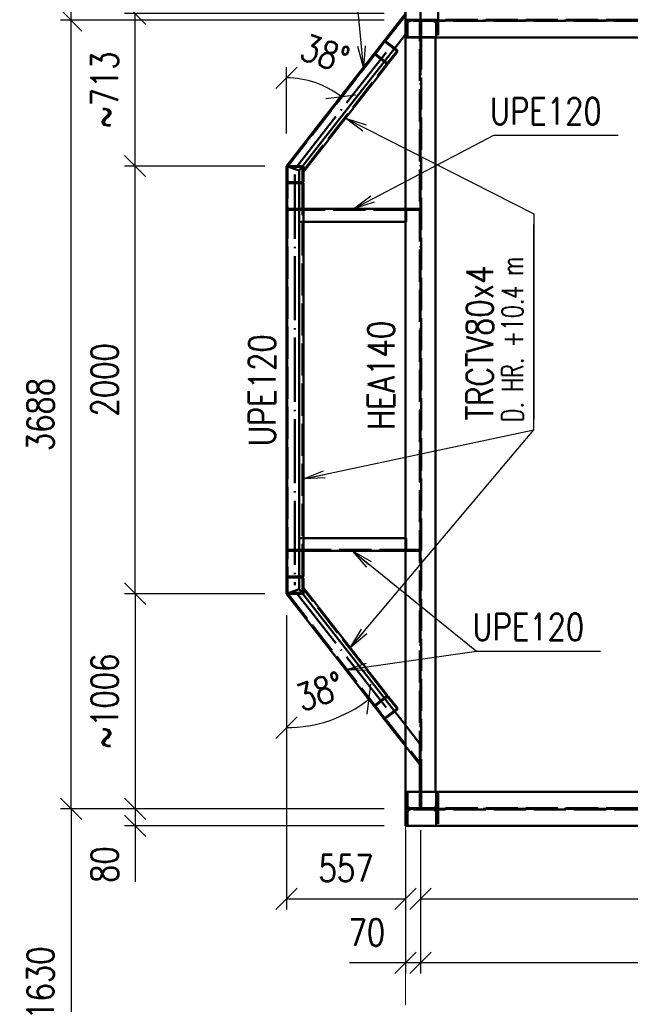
# Paper-space layout 'Layout1' of a CAD drawing. Extents: x -2 to 1033, y -36 to 596.
# Tile 3 of 55: x 57 to 114, y 98 to 190. Entities that reach past the tile are written whole.
import ezdxf

# ---------------------------------------------------------------- set-up
doc = ezdxf.new("R2010")
doc.units = 0
for name, pattern in [('ACAD_ISO02W100', [15, 12, -3]), ('ACAD_ISO04W100', [30.5, 24, -3, 0.5, -3]), ('HP_01_CER_B', [8, 5, -1, 1, -1])]:
    doc.linetypes.add(name, pattern=pattern)
doc.layers.get('0').update_dxf_attribs({"linetype": 'CONTINUOUS'})
doc.layers.get('DEFPOINTS').update_dxf_attribs({"color": 132, "linetype": 'CONTINUOUS'})
for name, color, linetype, lineweight in [('SS_1.ET-HALA_TaO-RASTR', 7, 'HP_01_CER_B', 13), ('SS_2.ET-HALA_TaO-KCE_VELINU-NADSTAVBA', 72, 'CONTINUOUS', 50), ('SS_KOTY', 3, 'CONTINUOUS', 25), ('SS_POPIS_PROFILU', 13, 'CONTINUOUS', 25)]:
    doc.layers.add(name, color=color, linetype=linetype, lineweight=lineweight)
doc.styles.add('ROMANS', font='romans.shx', dxfattribs={"width": 0.8})
doc.styles.add('romans.shx', font='romans.shx', dxfattribs={"height": 5})
doc.dimstyles.new('A-1_(2.5)_50AS', dxfattribs={"dimtxt": 2.5, "dimasz": 2, "dimexe": 1, "dimexo": 2, "dimgap": 0, "dimtad": 0, "dimdec": 1, "dimlfac": 50, "dimrnd": 1, "dimtxsty": 'ROMANS', "dimblk1": 'OBLIQUE', "dimblk2": 'OBLIQUE', "dimsah": 1, "dimcen": 2, "dimclrd": 256, "dimclre": 256, "dimclrt": 256, "dimadec": 1, "dimazin": 2, "dimtfac": 0.714286, "dimtdec": 1, "dimtmove": 0, "dimatfit": 3, "dimldrblk": 'OPEN', "dimfxl": 1, "dimtvp": 1.142857, "dimtfill": 1, "dimtolj": 1, "dimlwd": -1, "dimlwe": -1, "dimarcsym": 0})

# ---------------------------------------------------------------- blocks, each defined once
blk = doc.blocks.new('_Oblique')
at = {"color": 0, "linetype": 'ByBlock', "lineweight": -2}
blk.add_line((-0.5, -0.5), (0.5, 0.5), dxfattribs=at)
blk = doc.blocks.new('*D7')
at = {"layer": 'DEFPOINTS', "color": 0, "transparency": 16777216}
for p in [(93, 116.369, -10388), (94.4, 116.369, -10388), (93, 101.954)]:
    blk.add_point(p, dxfattribs=at)
at = {"layer": 'SS_KOTY', "transparency": 16777216}
for p, q in [((93, 114.369), (93, 100.954)), ((94.4, 114.369), (94.4, 100.954)), ((93, 101.954), (87.762, 101.954)), ((94.4, 101.954), (93, 101.954))]:
    blk.add_line(p, q, dxfattribs=at)
at = {"layer": 'SS_KOTY', "transparency": 16777216, "xscale": 2, "yscale": 2, "zscale": 2, "rotation": 180}
blk.add_blockref('_Oblique', (93, 101.954), dxfattribs=at)
at = {"layer": 'SS_KOTY', "transparency": 16777216, "xscale": 2, "yscale": 2, "zscale": 2}
blk.add_blockref('_Oblique', (94.4, 101.954), dxfattribs=at)
at = {"layer": 'SS_KOTY', "transparency": 16777216, "insert": (89.381, 104.811), "char_height": 2.5, "attachment_point": 5, "style": 'ROMANS', "bg_fill": 3, "box_fill_scale": 1.1, "bg_fill_color": 256, "bg_fill_true_color": 13158600, "bg_fill_transparency": 0}
blk.add_mtext('\\A1;70', dxfattribs=at)
blk = doc.blocks.new('_OPEN')
at = {"color": 0, "linetype": 'ByBlock'}
for p, q in [((-1, 0.167), (0, 0)), ((0, 0), (-1, -0.167)), ((0, 0), (-1, 0))]:
    blk.add_line(p, q, dxfattribs=at)
blk = doc.blocks.new('*D8')
at = {"layer": 'DEFPOINTS', "color": 0, "transparency": 16777216}
for p in [(94.4, 116.369, -10388), (153, 116.369, -10388), (153, 107.954)]:
    blk.add_point(p, dxfattribs=at)
at = {"layer": 'SS_KOTY', "transparency": 16777216}
for p, q in [((94.4, 114.369), (94.4, 106.954)), ((153, 114.369), (153, 106.954)), ((94.4, 107.954), (153, 107.954))]:
    blk.add_line(p, q, dxfattribs=at)
at = {"layer": 'SS_KOTY', "transparency": 16777216, "xscale": 2, "yscale": 2, "zscale": 2, "rotation": 180}
blk.add_blockref('_Oblique', (94.4, 107.954), dxfattribs=at)
at = {"layer": 'SS_KOTY', "transparency": 16777216, "xscale": 2, "yscale": 2, "zscale": 2}
blk.add_blockref('_Oblique', (153, 107.954), dxfattribs=at)
at = {"layer": 'SS_KOTY', "transparency": 16777216, "insert": (123.7, 110.811), "char_height": 2.5, "attachment_point": 5, "style": 'ROMANS', "bg_fill": 3, "box_fill_scale": 1.1, "bg_fill_color": 256, "bg_fill_true_color": 13158600, "bg_fill_transparency": 0}
blk.add_mtext('\\A1;2930', dxfattribs=at)
blk = doc.blocks.new('*D13')
at = {"layer": 'DEFPOINTS', "color": 0, "transparency": 16777216}
for p in [(94.4, 116.369, -10388), (331.6, 116.369, -10388), (94.4, 101.954)]:
    blk.add_point(p, dxfattribs=at)
at = {"layer": 'SS_KOTY', "transparency": 16777216}
for p, q in [((94.4, 114.369), (94.4, 100.954)), ((331.6, 114.369), (331.6, 100.954)), ((331.6, 101.954), (94.4, 101.954))]:
    blk.add_line(p, q, dxfattribs=at)
at = {"layer": 'SS_KOTY', "transparency": 16777216, "xscale": 2, "yscale": 2, "zscale": 2, "rotation": 180}
blk.add_blockref('_Oblique', (94.4, 101.954), dxfattribs=at)
at = {"layer": 'SS_KOTY', "transparency": 16777216, "xscale": 2, "yscale": 2, "zscale": 2}
blk.add_blockref('_Oblique', (331.6, 101.954), dxfattribs=at)
at = {"layer": 'SS_KOTY', "transparency": 16777216, "insert": (213, 104.811), "char_height": 2.5, "attachment_point": 5, "style": 'ROMANS', "bg_fill": 3, "box_fill_scale": 1.1, "bg_fill_color": 256, "bg_fill_true_color": 13158600, "bg_fill_transparency": 0}
blk.add_mtext('\\A1;11860', dxfattribs=at)
blk = doc.blocks.new('*D16')
at = {"layer": 'DEFPOINTS', "color": 0, "transparency": 16777216}
for p in [(67.729, 176.495), (81.86, 176.495, -10388), (81.86, 136.495, -10388)]:
    blk.add_point(p, dxfattribs=at)
at = {"layer": 'SS_KOTY', "transparency": 16777216}
for p, q in [((79.86, 176.495), (66.729, 176.495)), ((67.729, 136.495), (67.729, 176.495)), ((79.86, 136.495), (66.729, 136.495))]:
    blk.add_line(p, q, dxfattribs=at)
at = {"layer": 'SS_KOTY', "transparency": 16777216, "xscale": 2, "yscale": 2, "zscale": 2}
for p, rotation in [((67.729, 176.495), 90), ((67.729, 136.495), 270)]:
    blk.add_blockref('_Oblique', p, dxfattribs=dict(at, rotation=rotation))
at = {"layer": 'SS_KOTY', "transparency": 16777216, "insert": (64.872, 156.495), "char_height": 2.5, "attachment_point": 5, "rotation": 90, "style": 'ROMANS', "bg_fill": 3, "box_fill_scale": 1.1, "bg_fill_color": 256, "bg_fill_true_color": 13158600, "bg_fill_transparency": 0}
blk.add_mtext('\\A1;2000', dxfattribs=at)
blk = doc.blocks.new('*D17')
at = {"layer": 'DEFPOINTS', "color": 0, "transparency": 16777216}
for p in [(67.729, 190.754), (93, 190.754, -10388), (81.86, 176.495, -10388)]:
    blk.add_point(p, dxfattribs=at)
at = {"layer": 'SS_KOTY', "transparency": 16777216}
for p, q in [((91, 190.754), (66.729, 190.754)), ((67.729, 176.495), (67.729, 190.754)), ((79.86, 176.495), (66.729, 176.495))]:
    blk.add_line(p, q, dxfattribs=at)
at = {"layer": 'SS_KOTY', "transparency": 16777216, "xscale": 2, "yscale": 2, "zscale": 2}
for p, rotation in [((67.729, 190.754), 90), ((67.729, 176.495), 270)]:
    blk.add_blockref('_Oblique', p, dxfattribs=dict(at, rotation=rotation))
at = {"layer": 'SS_KOTY', "transparency": 16777216, "insert": (64.872, 183.624), "char_height": 2.5, "attachment_point": 5, "rotation": 90, "style": 'ROMANS', "bg_fill": 3, "box_fill_scale": 1.1, "bg_fill_color": 256, "bg_fill_true_color": 13158600, "bg_fill_transparency": 0}
blk.add_mtext('\\A1;~713', dxfattribs=at)
blk = doc.blocks.new('*D18')
at = {"layer": 'DEFPOINTS', "color": 0, "transparency": 16777216}
for p in [(81.86, 136.495, -10388), (93, 116.369, -10388), (93, 107.954)]:
    blk.add_point(p, dxfattribs=at)
at = {"layer": 'SS_KOTY', "transparency": 16777216}
for p, q in [((81.86, 134.495), (81.86, 106.954)), ((93, 114.369), (93, 106.954)), ((81.86, 107.954), (93, 107.954))]:
    blk.add_line(p, q, dxfattribs=at)
at = {"layer": 'SS_KOTY', "transparency": 16777216, "xscale": 2, "yscale": 2, "zscale": 2, "rotation": 180}
blk.add_blockref('_Oblique', (81.86, 107.954), dxfattribs=at)
at = {"layer": 'SS_KOTY', "transparency": 16777216, "xscale": 2, "yscale": 2, "zscale": 2}
blk.add_blockref('_Oblique', (93, 107.954), dxfattribs=at)
at = {"layer": 'SS_KOTY', "transparency": 16777216, "insert": (87.43, 110.811), "char_height": 2.5, "attachment_point": 5, "style": 'ROMANS', "bg_fill": 3, "box_fill_scale": 1.1, "bg_fill_color": 256, "bg_fill_true_color": 13158600, "bg_fill_transparency": 0}
blk.add_mtext('\\A1;557', dxfattribs=at)
blk = doc.blocks.new('*D19')
at = {"layer": 'DEFPOINTS', "color": 0, "transparency": 16777216}
for p in [(81.86, 136.495, -10388), (81.86, 136.046, -10388), (84.608, 124.268)]:
    blk.add_point(p, dxfattribs=at)
at = {"layer": 'SS_KOTY', "transparency": 16777216}
for p, q in [((81.86, 134.046), (81.86, 122.963)), ((88.661, 127.79), (90.191, 125.832))]:
    blk.add_line(p, q, dxfattribs=at)
blk.add_arc((81.86, 136.495), 12.532, 270, 307.99992, dxfattribs=at)
at = {"layer": 'SS_KOTY', "transparency": 16777216, "xscale": 2, "yscale": 2, "zscale": 2}
for p, rotation in [((89.575, 126.62), 37.99991767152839), ((81.86, 123.963), 179.9999999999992)]:
    blk.add_blockref('_Oblique', p, dxfattribs=dict(at, rotation=rotation))
at = {"layer": 'SS_KOTY', "transparency": 16777216, "insert": (85.01, 127.348), "char_height": 2.5, "attachment_point": 5, "rotation": 18.99996, "style": 'ROMANS', "bg_fill": 3, "box_fill_scale": 1.1, "bg_fill_color": 256, "bg_fill_true_color": 13158600, "bg_fill_transparency": 0}
blk.add_mtext('\\A1;38°', dxfattribs=at)
at = {"layer": 'DEFPOINTS', "color": 0, "transparency": 16777216}
blk.add_point((87.43, 129.366, -10388), dxfattribs=at)
blk = doc.blocks.new('*D20')
at = {"layer": 'DEFPOINTS', "color": 0, "transparency": 16777216}
for p in [(85.393, 183.957), (87.43, 183.624, -10388), (81.86, 177.541, -10388), (81.86, 176.495, -10388)]:
    blk.add_point(p, dxfattribs=at)
at = {"layer": 'SS_KOTY', "transparency": 16777216}
for p, q in [((81.86, 179.541), (81.86, 185.751)), ((86.199, 182.048), (86.327, 182.213))]:
    blk.add_line(p, q, dxfattribs=at)
blk.add_arc((81.86, 176.495), 8.256, 52.00008, 90, dxfattribs=at)
at = {"layer": 'SS_KOTY', "transparency": 16777216, "xscale": 2, "yscale": 2, "zscale": 2}
for p, rotation in [((81.86, 184.751), 179.9999999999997), ((86.943, 183.001), 322.000081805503)]:
    blk.add_blockref('_Oblique', p, dxfattribs=dict(at, rotation=rotation))
at = {"layer": 'SS_KOTY', "transparency": 16777216, "insert": (85.478, 187.003), "char_height": 2.5, "attachment_point": 5, "rotation": 341.00004, "style": 'ROMANS', "bg_fill": 3, "box_fill_scale": 1.1, "bg_fill_color": 256, "bg_fill_true_color": 13158600, "bg_fill_transparency": 0}
blk.add_mtext('\\A1;38°', dxfattribs=at)
blk = doc.blocks.new('*D21')
at = {"layer": 'DEFPOINTS', "color": 0, "transparency": 16777216}
for p in [(81.86, 136.495, -10388), (67.729, 116.369), (93, 116.369, -10388)]:
    blk.add_point(p, dxfattribs=at)
at = {"layer": 'SS_KOTY', "transparency": 16777216}
for p, q in [((79.86, 136.495), (66.729, 136.495)), ((67.729, 136.495), (67.729, 116.369)), ((91, 116.369), (66.729, 116.369))]:
    blk.add_line(p, q, dxfattribs=at)
at = {"layer": 'SS_KOTY', "transparency": 16777216, "xscale": 2, "yscale": 2, "zscale": 2}
for p, rotation in [((67.729, 136.495), 90), ((67.729, 116.369), 270)]:
    blk.add_blockref('_Oblique', p, dxfattribs=dict(at, rotation=rotation))
at = {"layer": 'SS_KOTY', "transparency": 16777216, "insert": (64.872, 126.432), "char_height": 2.5, "attachment_point": 5, "rotation": 90, "style": 'ROMANS', "bg_fill": 3, "box_fill_scale": 1.1, "bg_fill_color": 256, "bg_fill_true_color": 13158600, "bg_fill_transparency": 0}
blk.add_mtext('\\A1;~1006', dxfattribs=at)
blk = doc.blocks.new('*D22')
at = {"layer": 'DEFPOINTS', "color": 0, "transparency": 16777216}
for p in [(61.729, 190.129), (93, 190.129, -10388), (93, 116.369, -10388)]:
    blk.add_point(p, dxfattribs=at)
at = {"layer": 'SS_KOTY', "transparency": 16777216}
for p, q in [((91, 190.129), (60.729, 190.129)), ((61.729, 116.369), (61.729, 190.129)), ((91, 116.369), (60.729, 116.369))]:
    blk.add_line(p, q, dxfattribs=at)
at = {"layer": 'SS_KOTY', "transparency": 16777216, "xscale": 2, "yscale": 2, "zscale": 2}
for p, rotation in [((61.729, 190.129), 90), ((61.729, 116.369), 270)]:
    blk.add_blockref('_Oblique', p, dxfattribs=dict(at, rotation=rotation))
at = {"layer": 'SS_KOTY', "transparency": 16777216, "insert": (58.872, 153.249), "char_height": 2.5, "attachment_point": 5, "rotation": 90, "style": 'ROMANS', "bg_fill": 3, "box_fill_scale": 1.1, "bg_fill_color": 256, "bg_fill_true_color": 13158600, "bg_fill_transparency": 0}
blk.add_mtext('\\A1;3688', dxfattribs=at)
blk = doc.blocks.new('*D23')
at = {"layer": 'DEFPOINTS', "color": 0, "transparency": 16777216}
for p in [(61.729, 284.929), (93, 284.929, -10388), (93, 190.129, -10388)]:
    blk.add_point(p, dxfattribs=at)
at = {"layer": 'SS_KOTY', "transparency": 16777216}
for p, q in [((91, 284.929), (60.729, 284.929)), ((61.729, 190.129), (61.729, 284.929)), ((91, 190.129), (60.729, 190.129))]:
    blk.add_line(p, q, dxfattribs=at)
at = {"layer": 'SS_KOTY', "transparency": 16777216, "xscale": 2, "yscale": 2, "zscale": 2}
for p, rotation in [((61.729, 284.929), 90), ((61.729, 190.129), 270)]:
    blk.add_blockref('_Oblique', p, dxfattribs=dict(at, rotation=rotation))
at = {"layer": 'SS_KOTY', "transparency": 16777216, "insert": (58.872, 237.529), "char_height": 2.5, "attachment_point": 5, "rotation": 90, "style": 'ROMANS', "bg_fill": 3, "box_fill_scale": 1.1, "bg_fill_color": 256, "bg_fill_true_color": 13158600, "bg_fill_transparency": 0}
blk.add_mtext('\\A1;4740', dxfattribs=at)
blk = doc.blocks.new('*D27')
at = {"layer": 'DEFPOINTS', "color": 0, "transparency": 16777216}
for p in [(65.725, 498.569), (55.729, 83.769), (65.725, 83.769)]:
    blk.add_point(p, dxfattribs=at)
at = {"layer": 'SS_KOTY', "transparency": 16777216}
for p, q in [((63.725, 498.569), (54.729, 498.569)), ((55.729, 498.569), (55.729, 83.769)), ((63.725, 83.769), (54.729, 83.769))]:
    blk.add_line(p, q, dxfattribs=at)
at = {"layer": 'SS_KOTY', "transparency": 16777216, "xscale": 2, "yscale": 2, "zscale": 2}
for p, rotation in [((55.729, 498.569), 90), ((55.729, 83.769), 270)]:
    blk.add_blockref('_Oblique', p, dxfattribs=dict(at, rotation=rotation))
at = {"layer": 'SS_KOTY', "transparency": 16777216, "insert": (52.872, 291.169), "char_height": 2.5, "attachment_point": 5, "rotation": 90, "style": 'ROMANS', "bg_fill": 3, "box_fill_scale": 1.1, "bg_fill_color": 256, "bg_fill_true_color": 13158600, "bg_fill_transparency": 0}
blk.add_mtext('\\A1;20740', dxfattribs=at)
blk = doc.blocks.new('*D28')
at = {"layer": 'DEFPOINTS', "color": 0, "transparency": 16777216}
for p in [(93, 116.369, -10388), (61.729, 83.769), (65.725, 83.769)]:
    blk.add_point(p, dxfattribs=at)
at = {"layer": 'SS_KOTY', "transparency": 16777216}
for p, q in [((91, 116.369), (60.729, 116.369)), ((61.729, 116.369), (61.729, 83.769)), ((63.725, 83.769), (60.729, 83.769))]:
    blk.add_line(p, q, dxfattribs=at)
at = {"layer": 'SS_KOTY', "transparency": 16777216, "xscale": 2, "yscale": 2, "zscale": 2}
for p, rotation in [((61.729, 116.369), 90), ((61.729, 83.769), 270)]:
    blk.add_blockref('_Oblique', p, dxfattribs=dict(at, rotation=rotation))
at = {"layer": 'SS_KOTY', "transparency": 16777216, "insert": (58.872, 100.069), "char_height": 2.5, "attachment_point": 5, "rotation": 90, "style": 'ROMANS', "bg_fill": 3, "box_fill_scale": 1.1, "bg_fill_color": 256, "bg_fill_true_color": 13158600, "bg_fill_transparency": 0}
blk.add_mtext('\\A1;1630', dxfattribs=at)
blk = doc.blocks.new('*D29')
at = {"layer": 'DEFPOINTS', "color": 0, "transparency": 16777216}
for p in [(93, 116.369, -10388), (67.729, 114.769), (93, 114.769, -10388)]:
    blk.add_point(p, dxfattribs=at)
at = {"layer": 'SS_KOTY', "transparency": 16777216}
for p, q in [((91, 116.369), (66.729, 116.369)), ((67.729, 116.369), (67.729, 114.769)), ((91, 114.769), (66.729, 114.769)), ((67.729, 114.769), (67.729, 109.53))]:
    blk.add_line(p, q, dxfattribs=at)
at = {"layer": 'SS_KOTY', "transparency": 16777216, "xscale": 2, "yscale": 2, "zscale": 2}
for p, rotation in [((67.729, 116.369), 90), ((67.729, 114.769), 270)]:
    blk.add_blockref('_Oblique', p, dxfattribs=dict(at, rotation=rotation))
at = {"layer": 'SS_KOTY', "transparency": 16777216, "insert": (64.872, 111.149), "char_height": 2.5, "attachment_point": 5, "rotation": 90, "style": 'ROMANS', "bg_fill": 3, "box_fill_scale": 1.1, "bg_fill_color": 256, "bg_fill_true_color": 13158600, "bg_fill_transparency": 0}
blk.add_mtext('\\A1;80', dxfattribs=at)

psp = doc.layouts.get("Layout1")

# ---------------------------------------------------------------- linework, layer by layer
at = {"layer": 'SS_2.ET-HALA_TaO-KCE_VELINU-NADSTAVBA', "color": 7, "linetype": 'ACAD_ISO04W100', "ltscale": 0.25}
psp.add_line((94.4001, 190.1285), (94.4001, 284.9285), dxfattribs=at)
at = {"layer": 'SS_2.ET-HALA_TaO-KCE_VELINU-NADSTAVBA', "color": 3, "linetype": 'ACAD_ISO02W100', "ltscale": 0.25}
for p, q in [((96.0401, 191.7285), (96.0401, 188.5285)), ((94.3451, 188.6285), (94.3451, 190.0685)), ((94.4551, 190.0685), (94.4551, 188.6285)), ((95.8601, 189.7685), (95.8601, 188.5285)), ((94.4551, 188.6285), (94.3451, 188.6285)), ((94.3451, 188.5578), (94.3451, 188.6285)), ((94.3451, 188.5285), (94.3451, 188.5578)), ((94.3451, 188.5285), (94.3451, 188.5419)), ((94.4551, 188.6285), (94.4551, 188.5578)), ((94.4551, 188.5578), (94.4551, 188.5285)), ((95.8001, 188.5419), (94.4551, 188.5419)), ((94.4551, 188.5419), (94.4551, 188.5285)), ((95.8001, 188.5285), (95.8001, 188.5419)), ((95.8001, 188.5285), (95.8001, 188.5419)), ((95.8001, 117.9551), (95.8001, 117.9685))]:
    psp.add_line(p, q, dxfattribs=at)
at = {"layer": 'SS_2.ET-HALA_TaO-KCE_VELINU-NADSTAVBA', "color": 1, "linetype": 'Continuous', "ltscale": 0.25}
psp.add_line((95.8001, 117.9685), (95.8001, 188.5285), dxfattribs=at)
at = {"layer": 'SS_2.ET-HALA_TaO-KCE_VELINU-NADSTAVBA', "color": 3, "linetype": 'ACAD_ISO02W100', "ltscale": 0.25, "extrusion": (-1.0046e-13, -2.42532e-13, -1)}
psp.add_arc((-95.5601, 189.7685), 0.3, 90, 180, dxfattribs=at)

# ---------------------------------------------------------------- texts
at = {"layer": 'SS_POPIS_PROFILU', "color": 13, "style": 'romans.shx', "width": 0.8}
for p in [(100.8909, 180.379), (99.2507, 132.1318), (99.2507, 132.1318)]:
    psp.add_text('UPE120', height=2.5, dxfattribs=at).set_placement(p)
at = {"layer": 'SS_POPIS_PROFILU', "color": 13, "style": 'romans.shx'}
for s, height, width, p in [('TRCTV80x4', 2.5, 0.8, (101.1935, 152.7105)), ('TRCTV80x4', 2.5, 0.8, (101.1935, 152.7105)), ('TRCTV80x4', 2.5, 0.8, (101.1935, 152.7105)), ('D. HR. +10.4 m', 2, 0.7, (103.9935, 152.5622)), ('D. HR. +10.4 m', 2, 0.7, (103.9935, 152.5622)), ('D. HR. +10.4 m', 2, 0.7, (103.9935, 152.5622))]:
    psp.add_text(s, height=height, rotation=90, dxfattribs=dict(at, width=width)).set_placement(p)

# ---------------------------------------------------------------- dimensions: what is measured, and where the dimension line sits
at = {"layer": 'SS_KOTY'}
dim = psp.add_linear_dim(base=(67.729, 176.495), p1=(81.8601, 136.495, -10388), p2=(81.8601, 176.495, -10388), angle=90, dimstyle='A-1_(2.5)_50AS', override={"dimtmove": 1}, dxfattribs=at)
dim.commit()
dim.dimension.update_dxf_attribs({"geometry": '*D16', "text_midpoint": (64.8719, 156.495)})
dim = psp.add_linear_dim(base=(93.0001, 101.9536), p1=(94.4001, 116.3685, -10388), p2=(93.0001, 116.3685, -10388), dimstyle='A-1_(2.5)_50AS', dxfattribs=at)
dim.commit()
dim.dimension.update_dxf_attribs({"geometry": '*D7', "text_midpoint": (89.381, 104.8108)})

# ---------------------------------------------------------------- next in the draw order: dimensions: what is measured, and where the dimension line sits
dim = psp.add_linear_dim(base=(67.729, 190.7535), p1=(81.8601, 176.495, -10388), p2=(93, 190.7535, -10388), angle=90, text='~<>', dimstyle='A-1_(2.5)_50AS', override={"dimtmove": 1}, dxfattribs=at)
dim.commit()
dim.dimension.update_dxf_attribs({"geometry": '*D17', "text_midpoint": (64.8719, 183.6243)})
dim = psp.add_linear_dim(base=(153.0001, 107.9536), p1=(94.4001, 116.3685, -10388), p2=(153.0001, 116.3685, -10388), dimstyle='A-1_(2.5)_50AS', override={"dimtmove": 1}, dxfattribs=at)
dim.commit()
dim.dimension.update_dxf_attribs({"geometry": '*D8', "text_midpoint": (123.7001, 110.8108)})

# ---------------------------------------------------------------- next in the draw order: dimensions: what is measured, and where the dimension line sits
dim = psp.add_angular_dim_3p(base=(85.3926, 183.9569), center=(81.8601, 176.495, -10388), p1=(81.8601, 177.5412, -10388), p2=(87.4301, 183.6243, -10388), dimstyle='A-1_(2.5)_50AS', dxfattribs=at)
dim.commit()
dim.dimension.update_dxf_attribs({"geometry": '*D20', "text_midpoint": (85.4781, 187.0025)})
dim = psp.add_linear_dim(base=(94.4001, 101.9536), p1=(331.6001, 116.3685, -10388), p2=(94.4001, 116.3685, -10388), dimstyle='A-1_(2.5)_50AS', dxfattribs=at)
dim.commit()
dim.dimension.update_dxf_attribs({"geometry": '*D13', "text_midpoint": (213.0001, 104.8108)})

# ---------------------------------------------------------------- next in the draw order: linework, layer by layer
at = {"layer": 'SS_2.ET-HALA_TaO-KCE_VELINU-NADSTAVBA', "color": 3, "linetype": 'ACAD_ISO02W100', "ltscale": 0.25}
for p, q in [((95.8601, 117.9685), (95.8601, 116.7285)), ((96.0401, 117.9685), (96.0401, 114.7685)), ((95.8601, 116.0085), (95.8601, 114.7685))]:
    psp.add_line(p, q, dxfattribs=at)
at = {"layer": 'SS_2.ET-HALA_TaO-KCE_VELINU-NADSTAVBA', "color": 3, "linetype": 'ACAD_ISO02W100', "ltscale": 0.25, "extrusion": (-1.0046e-13, 2.42532e-13, -1)}
psp.add_arc((-95.5601, 116.7285), 0.3, 180, 270, dxfattribs=at)
at = {"layer": 'SS_2.ET-HALA_TaO-KCE_VELINU-NADSTAVBA', "color": 3, "linetype": 'ACAD_ISO02W100', "ltscale": 0.25, "extrusion": (-1.0046e-13, -2.42532e-13, -1)}
psp.add_arc((-95.5601, 116.0085), 0.3, 90, 180, dxfattribs=at)

# ---------------------------------------------------------------- next in the draw order: dimensions: what is measured, and where the dimension line sits
at = {"layer": 'SS_KOTY'}
dim = psp.add_linear_dim(base=(93.0001, 107.9536), p1=(81.8601, 136.495, -10388), p2=(93.0001, 116.3685, -10388), dimstyle='A-1_(2.5)_50AS', dxfattribs=at)
dim.commit()
dim.dimension.update_dxf_attribs({"geometry": '*D18', "text_midpoint": (87.4301, 110.8108)})

# ---------------------------------------------------------------- next in the draw order: linework, layer by layer
at = {"layer": 'SS_2.ET-HALA_TaO-KCE_VELINU-NADSTAVBA', "color": 7, "linetype": 'ACAD_ISO04W100', "ltscale": 0.25}
psp.add_line((94.4001, 116.3685), (94.4001, 190.1285), dxfattribs=at)
at = {"layer": 'SS_2.ET-HALA_TaO-KCE_VELINU-NADSTAVBA', "color": 3, "linetype": 'ACAD_ISO02W100', "ltscale": 0.25}
for p, q in [((94.3451, 120.6774), (94.3451, 188.5285)), ((94.4551, 188.5285), (94.4551, 117.9685)), ((94.345, 120.515), (94.345, 120.6774)), ((94.3451, 117.9685), (94.3451, 120.515)), ((94.3451, 117.9392), (94.3451, 117.9685)), ((94.3451, 117.8685), (94.3451, 117.9392)), ((94.4551, 117.9685), (94.4551, 117.9392)), ((94.4551, 117.9551), (95.8001, 117.9551)), ((94.4551, 117.9392), (94.4551, 117.8685)), ((94.3451, 117.8685), (94.4551, 117.8685)), ((94.3451, 116.4285), (94.3451, 117.8685)), ((94.4551, 117.8685), (94.4551, 116.4285))]:
    psp.add_line(p, q, dxfattribs=at)

# ---------------------------------------------------------------- next in the draw order: dimensions: what is measured, and where the dimension line sits
at = {"layer": 'SS_KOTY'}
dim = psp.add_angular_dim_3p(base=(84.608, 124.2683), center=(81.8601, 136.495, -10388), p1=(81.8601, 136.0455, -10388), p2=(87.4301, 129.3657, -10388), dimstyle='A-1_(2.5)_50AS', dxfattribs=at)
dim.commit()
dim.dimension.update_dxf_attribs({"geometry": '*D19', "text_midpoint": (85.0098, 127.3476)})

# ---------------------------------------------------------------- next in the draw order: dimensions: what is measured, and where the dimension line sits
dim = psp.add_linear_dim(base=(67.729, 116.3685), p1=(81.8601, 136.495, -10388), p2=(93.0001, 116.3685, -10388), angle=90, text='~<>', dimstyle='A-1_(2.5)_50AS', override={"dimtmove": 0}, dxfattribs=at)
dim.commit()
dim.dimension.update_dxf_attribs({"geometry": '*D21', "text_midpoint": (64.8719, 126.4318)})

# ---------------------------------------------------------------- next in the draw order: dimensions: what is measured, and where the dimension line sits
dim = psp.add_linear_dim(base=(61.729, 190.1285), p1=(93.0001, 116.3685, -10388), p2=(93.0001, 190.1285, -10388), angle=90, dimstyle='A-1_(2.5)_50AS', dxfattribs=at)
dim.commit()
dim.dimension.update_dxf_attribs({"geometry": '*D22', "text_midpoint": (58.8719, 153.2485)})

# ---------------------------------------------------------------- next in the draw order: linework, layer by layer
at = {"layer": 'SS_2.ET-HALA_TaO-KCE_VELINU-NADSTAVBA', "color": 3, "linetype": 'ACAD_ISO02W100', "ltscale": 0.25}
for p, q in [((91.0084, 188.0745), (90.2204, 187.0658)), ((91.9403, 187.448), (91.1207, 188.0883)), ((91.17, 188.1513), (91.9895, 187.511)), ((94.3451, 188.5419), (93.0001, 188.5419)), ((93.0001, 188.5419), (93.0001, 188.5285)), ((90.1376, 186.9274), (90.0588, 186.989)), ((91.0044, 186.2502), (90.0588, 186.989)), ((90.1219, 186.9397), (81.9616, 176.495)), ((83.4601, 176.0741), (91.2566, 186.0532)), ((90.1376, 186.9274), (90.1219, 186.9397)), ((90.2342, 186.9535), (91.0537, 186.3132)), ((82.8743, 177.5982), (82.0124, 176.495)), ((82.7797, 177.6721), (82.8743, 177.5982)), ((82.8427, 177.6229), (82.7797, 177.6721)), ((82.8585, 177.6105), (82.8427, 177.6229)), ((82.8743, 177.5982), (82.8585, 177.6105)), ((81.8983, 176.544), (81.961, 176.495)), ((81.9178, 176.5689), (81.9808, 176.5196)), ((82.0123, 176.495), (81.9178, 176.5689)), ((81.9401, 176.335), (81.9401, 175.055)), ((81.9601, 176.4606), (81.9601, 136.5295)), ((81.961, 176.495), (83.3829, 176.495)), ((81.9808, 176.5196), (81.9966, 176.5073)), ((81.9966, 176.5073), (82.0123, 176.495)), ((83.3001, 176.415), (82.0201, 176.415)), ((83.0601, 174.895), (81.8601, 174.895)), ((81.9401, 174.895), (81.9401, 138.095)), ((82.0201, 174.975), (83.0601, 174.975)), ((83.3801, 174.895), (83.3801, 138.095)), ((82.9601, 172.495), (81.9601, 172.495)), ((82.9601, 172.395), (81.9601, 172.395)), ((83.0308, 172.495), (82.9601, 172.495)), ((82.9601, 172.495), (82.9601, 172.395)), ((83.0308, 172.395), (82.9601, 172.395)), ((83.0601, 172.495), (83.0308, 172.495)), ((83.0601, 172.395), (83.0308, 172.395)), ((93.0001, 172.395), (83.0601, 172.395)), ((83.4601, 171.295), (83.4601, 172.495)), ((93.0293, 172.495), (93.0001, 172.495)), ((93.0293, 172.395), (93.0001, 172.395)), ((93.1001, 172.495), (93.0293, 172.495)), ((93.1001, 172.395), (93.0293, 172.395)), ((93.0565, 171.295), (93.0565, 172.395)), ((94.345, 172.495), (93.1001, 172.495)), ((93.1001, 172.395), (93.1001, 172.495)), ((94.345, 172.395), (93.1001, 172.395)), ((93.0001, 171.295), (93.0565, 171.295)), ((83.4601, 140.495), (83.4601, 141.695)), ((93.0565, 141.695), (93.0001, 141.695)), ((93.0565, 140.595), (93.0565, 141.695)), ((81.9601, 140.595), (82.9601, 140.595)), ((81.9601, 140.495), (82.9601, 140.495)), ((82.9601, 140.595), (83.0308, 140.595)), ((82.9601, 140.595), (82.9601, 140.495)), ((82.9601, 140.495), (83.0308, 140.495)), ((83.0308, 140.595), (83.0601, 140.595)), ((83.0308, 140.495), (83.0601, 140.495)), ((83.0601, 140.595), (93.0001, 140.595)), ((93.0001, 140.595), (93.0293, 140.595)), ((93.0001, 140.495), (93.0293, 140.495)), ((93.0293, 140.595), (93.1001, 140.595)), ((93.0293, 140.495), (93.1001, 140.495)), ((93.1001, 140.595), (94.345, 140.595)), ((93.1001, 140.495), (93.1001, 140.595)), ((93.1001, 140.495), (94.345, 140.495)), ((81.8601, 138.095), (83.0601, 138.095)), ((81.9401, 137.935), (81.9401, 136.655)), ((83.0601, 138.015), (82.0201, 138.015)), ((81.961, 136.495), (81.8983, 136.4461)), ((81.9178, 136.4211), (82.0123, 136.495)), ((81.9601, 136.5294), (94.345, 120.6774)), ((83.3829, 136.495), (81.961, 136.495)), ((81.9616, 136.495), (90.1219, 126.0503)), ((82.0123, 136.495), (81.9966, 136.4827)), ((82.0124, 136.495), (82.8743, 135.3918)), ((82.0201, 136.575), (83.3001, 136.575)), ((91.2566, 126.9369), (83.4601, 136.916)), ((82.8743, 135.3918), (82.7797, 135.3179)), ((90.0588, 126.0011), (91.0044, 126.7399)), ((91.0537, 126.6768), (90.2342, 126.0365)), ((90.2204, 125.9242), (91.0084, 124.9156)), ((91.1207, 124.9018), (91.9403, 125.5421)), ((91.9895, 125.479), (91.17, 124.8387)), ((93.0001, 124.1856), (94.345, 122.4641)), ((94.345, 120.515), (93.0001, 122.2365)), ((93.0001, 117.9551), (94.3451, 117.9551))]:
    psp.add_line(p, q, dxfattribs=at)
at = {"layer": 'SS_2.ET-HALA_TaO-KCE_VELINU-NADSTAVBA', "color": 1, "linetype": 'Continuous', "ltscale": 0.25}
for p, q in [((93.0001, 188.5285), (93.0001, 117.9685)), ((93.0001, 188.5285), (151.6001, 188.5285)), ((92.1432, 187.1879), (91.3551, 186.1793)), ((91.4182, 186.13), (92.2062, 187.1387)), ((91.9403, 187.448), (92.1294, 187.3002)), ((92.1786, 187.3633), (91.9895, 187.511)), ((91.3197, 186.0039), (91.0044, 186.2502)), ((91.2428, 186.1655), (91.0537, 186.3132)), ((83.4601, 175.9441), (91.3197, 186.0039)), ((83.0601, 176.0818), (81.8601, 176.495)), ((81.8601, 176.495), (81.8601, 136.495)), ((83.0601, 176.0818), (83.0601, 136.9082)), ((83.3801, 176.335), (83.3801, 175.055)), ((83.3829, 176.495), (83.4601, 176.495)), ((83.4601, 175.9441), (83.4601, 176.495)), ((83.4601, 175.055), (83.4601, 175.9441)), ((83.3001, 174.975), (83.0601, 174.975)), ((83.4601, 174.895), (83.0601, 174.895)), ((83.4601, 172.495), (83.4601, 174.895)), ((93.0001, 172.495), (83.0601, 172.495)), ((83.0601, 171.295), (93.0001, 171.295)), ((83.4601, 141.695), (83.4601, 171.295)), ((93.0001, 141.695), (83.0601, 141.695)), ((83.0601, 140.495), (93.0001, 140.495)), ((83.4601, 138.095), (83.4601, 140.495)), ((83.0601, 138.095), (83.4601, 138.095)), ((83.0601, 138.015), (83.3001, 138.015)), ((83.3801, 137.935), (83.3801, 136.655)), ((83.4601, 137.0459), (83.4601, 137.935)), ((81.8601, 136.495), (83.0601, 136.9082)), ((81.8601, 136.495), (93.0001, 122.2365)), ((93.0001, 124.1856), (83.0601, 136.9082)), ((83.4601, 136.495), (83.3829, 136.495)), ((91.3197, 126.9861), (83.4601, 137.0459)), ((83.4601, 136.495), (83.4601, 137.0459)), ((91.0044, 126.7399), (91.3197, 126.9861)), ((91.0537, 126.6768), (91.2428, 126.8246)), ((91.3551, 126.8108), (92.1432, 125.8021)), ((92.2062, 125.8514), (91.4182, 126.86)), ((92.1294, 125.6898), (91.9403, 125.5421)), ((91.9895, 125.479), (92.1786, 125.6268)), ((151.6001, 117.9685), (93.0001, 117.9685))]:
    psp.add_line(p, q, dxfattribs=at)
at = {"layer": 'SS_2.ET-HALA_TaO-KCE_VELINU-NADSTAVBA', "color": 7, "linetype": 'ACAD_ISO04W100', "ltscale": 0.25}
for p, q in [((91.1818, 187.1269), (82.8753, 176.495)), ((81.8601, 136.495), (81.8601, 176.495)), ((82.6601, 175.695), (82.6601, 137.295)), ((94.4001, 172.495), (81.8601, 172.495)), ((94.4001, 140.495), (81.8601, 140.495)), ((94.4001, 120.4446), (81.8601, 136.495)), ((91.1818, 125.8632), (82.8753, 136.495))]:
    psp.add_line(p, q, dxfattribs=at)
at = {"layer": 'SS_2.ET-HALA_TaO-KCE_VELINU-NADSTAVBA', "color": 3, "linetype": 'ACAD_ISO02W100', "ltscale": 0.25}
for centre, start, end in [((91.0715, 188.0252), 52, 142), ((90.2834, 187.0166), 142, 232), ((82.0201, 176.335), 90, 180), ((83.3001, 176.335), 64.982803, 90), ((82.0201, 175.055), 180, 270), ((82.0201, 137.935), 90, 180), ((82.0201, 136.655), 180, 270), ((83.3001, 136.655), 270, 295.017207), ((90.2834, 125.9735), 128, 218), ((91.0715, 124.9648), 218, 308)]:
    psp.add_arc(centre, 0.16, start, end, dxfattribs=at)
at = {"layer": 'SS_2.ET-HALA_TaO-KCE_VELINU-NADSTAVBA', "color": 3, "linetype": 'ACAD_ISO02W100', "ltscale": 0.25, "extrusion": (0, 0, -1)}
for centre, start, end in [((-91.0715, 188.0252), 38, 128), ((-90.2834, 187.0166), 308, 38), ((-82.0201, 176.335), 0, 90), ((-83.3001, 176.335), 90, 101.77517), ((-82.0201, 137.935), 0, 90), ((-90.2834, 125.9735), 322, 52)]:
    psp.add_arc(centre, 0.08, start, end, dxfattribs=at)
at = {"layer": 'SS_2.ET-HALA_TaO-KCE_VELINU-NADSTAVBA', "color": 1, "linetype": 'Continuous', "ltscale": 0.25, "extrusion": (0, 0, -1)}
for centre, start, end in [((-92.0801, 187.2372), 128, 218), ((-91.2921, 186.2285), 218, 308), ((-83.3001, 176.335), 101.77517, 180), ((-83.3001, 137.935), 90, 180), ((-92.0801, 125.7529), 142, 232)]:
    psp.add_arc(centre, 0.08, start, end, dxfattribs=at)
at = {"layer": 'SS_2.ET-HALA_TaO-KCE_VELINU-NADSTAVBA', "color": 1, "linetype": 'Continuous', "ltscale": 0.25}
for centre, start, end in [((92.0801, 187.2372), 322, 52), ((91.2921, 186.2285), 232, 322), ((83.3001, 176.335), 0, 64.982803), ((83.3001, 175.055), 270, 0), ((83.3001, 137.935), 0, 90), ((83.3001, 136.655), 295.017207, 0), ((91.2921, 126.7615), 38, 128), ((92.0801, 125.7529), 308, 38)]:
    psp.add_arc(centre, 0.16, start, end, dxfattribs=at)
at = {"layer": 'SS_2.ET-HALA_TaO-KCE_VELINU-NADSTAVBA', "color": 3, "linetype": 'ACAD_ISO02W100', "ltscale": 0.25, "extrusion": (4.54747e-13, 1.88363e-13, -1)}
psp.add_arc((-82.0201, 175.055), 0.08, 270, 0, dxfattribs=at)
at = {"layer": 'SS_2.ET-HALA_TaO-KCE_VELINU-NADSTAVBA', "color": 1, "linetype": 'Continuous', "ltscale": 0.25, "extrusion": (-1.88363e-13, 4.54747e-13, -1)}
psp.add_arc((-83.3001, 175.055), 0.08, 180, 270, dxfattribs=at)
at = {"layer": 'SS_2.ET-HALA_TaO-KCE_VELINU-NADSTAVBA', "color": 3, "linetype": 'ACAD_ISO02W100', "ltscale": 0.25, "extrusion": (-9.09495e-13, -3.76725e-13, -1)}
psp.add_arc((-82.0201, 136.655), 0.08, 270, 0, dxfattribs=at)
at = {"layer": 'SS_2.ET-HALA_TaO-KCE_VELINU-NADSTAVBA', "color": 3, "linetype": 'ACAD_ISO02W100', "ltscale": 0.25, "extrusion": (3.76725e-13, -9.09495e-13, -1)}
psp.add_arc((-83.3001, 136.655), 0.08, 258.224821, 270, dxfattribs=at)
at = {"layer": 'SS_2.ET-HALA_TaO-KCE_VELINU-NADSTAVBA', "color": 1, "linetype": 'Continuous', "ltscale": 0.25, "extrusion": (3.76725e-13, -9.09495e-13, -1)}
psp.add_arc((-83.3001, 136.655), 0.08, 180, 258.224821, dxfattribs=at)
at = {"layer": 'SS_2.ET-HALA_TaO-KCE_VELINU-NADSTAVBA', "color": 1, "linetype": 'Continuous', "ltscale": 0.25, "extrusion": (2.63077e-13, -9.48627e-13, -1)}
psp.add_arc((-91.2921, 126.7615), 0.08, 52, 142, dxfattribs=at)
at = {"layer": 'SS_2.ET-HALA_TaO-KCE_VELINU-NADSTAVBA', "color": 3, "linetype": 'ACAD_ISO02W100', "ltscale": 0.25, "extrusion": (-7.27135e-13, -1.28521e-12, -1)}
psp.add_arc((-91.0715, 124.9648), 0.08, 232, 322, dxfattribs=at)
at = {"layer": 'SS_POPIS_PROFILU', "color": 0, "linetype": 'ByBlock'}
for p, q in [((89.0762, 185.7312), (88.558, 187.6915)), ((89.0762, 185.7312), (88.8899, 187.7225)), ((89.2218, 187.7535), (89.0762, 185.7312)), ((89.0217, 179.7706), (87.3899, 180.974)), ((87.3899, 180.974), (89.3238, 180.3649)), ((87.3899, 180.974), (89.1728, 180.0678)), ((88.1301, 172.495), (89.7469, 173.7185)), ((88.1301, 172.495), (89.9016, 173.4233)), ((90.0563, 173.128), (88.1301, 172.495)), ((83.4601, 147.241), (85.3468, 147.9836)), ((83.4601, 147.241), (85.4162, 147.6575)), ((85.4856, 147.3315), (83.4601, 147.241)), ((89.3768, 138.9793), (88.0301, 140.495)), ((88.0301, 140.495), (89.7956, 139.498)), ((88.0301, 140.495), (89.5862, 139.2387)), ((87.8406, 131.4392), (88.8731, 133.1841)), ((87.8406, 131.4392), (89.1282, 132.9695)), ((89.3832, 132.7549), (87.8406, 131.4392)), ((87.4301, 129.3657), (89.3617, 129.9822)), ((87.4301, 129.3657), (89.4094, 129.6523)), ((89.4572, 129.3224), (87.4301, 129.3657))]:
    psp.add_line(p, q, dxfattribs=at)
at = {"layer": 'SS_POPIS_PROFILU', "color": 13}
for points in [[(87.3899, 180.974), (104.9935, 172.0262), (104.9935, 152.8262)], [(88.1301, 172.495), (101.268, 179.379), (112.8871, 179.379)], [(83.4601, 147.241), (104.9935, 151.8262), (104.9935, 171.0262)], [(87.8406, 131.4392), (104.9935, 151.8262), (104.9935, 171.0262)], [(88.0301, 140.495), (99.6279, 131.1318), (111.2469, 131.1318)], [(87.4301, 129.3657), (99.6279, 131.1318), (111.2469, 131.1318)]]:
    psp.add_lwpolyline(points, dxfattribs=at)

# ---------------------------------------------------------------- next in the draw order: texts
at = {"layer": 'SS_POPIS_PROFILU', "color": 13, "style": 'romans.shx', "width": 0.8}
for s, p in [('HEA140', (91.9791, 151.823)), ('UPE120', (80.8391, 150.3034))]:
    psp.add_text(s, height=2.5, rotation=90, dxfattribs=at).set_placement(p)

# ---------------------------------------------------------------- next in the draw order: dimensions: what is measured, and where the dimension line sits
at = {"layer": 'SS_KOTY'}
dim = psp.add_linear_dim(base=(61.729, 284.9285), p1=(93.0001, 190.1285, -10388), p2=(93.0001, 284.9285, -10388), angle=90, dimstyle='A-1_(2.5)_50AS', override={"dimtmove": 1}, dxfattribs=at)
dim.commit()
dim.dimension.update_dxf_attribs({"geometry": '*D23', "text_midpoint": (58.8719, 237.5285)})

# ---------------------------------------------------------------- next in the draw order: linework, layer by layer
at = {"layer": 'SS_2.ET-HALA_TaO-KCE_VELINU-NADSTAVBA', "color": 1, "linetype": 'Continuous', "ltscale": 0.25}
for p, q in [((93.0001, 191.7285), (93.0001, 188.5285)), ((93, 190.7535), (81.8601, 176.495)), ((83.0601, 176.0818), (93, 188.8044))]:
    psp.add_line(p, q, dxfattribs=at)
at = {"layer": 'SS_2.ET-HALA_TaO-KCE_VELINU-NADSTAVBA', "color": 7, "linetype": 'ACAD_ISO04W100', "ltscale": 0.25}
for p, q in [((81.8601, 176.495), (93.0001, 190.7536)), ((213.0001, 190.1285), (93.0001, 190.1285))]:
    psp.add_line(p, q, dxfattribs=at)
at = {"layer": 'SS_2.ET-HALA_TaO-KCE_VELINU-NADSTAVBA', "color": 3, "linetype": 'ACAD_ISO02W100', "ltscale": 0.25}
for p, q in [((93, 190.5911), (81.9601, 176.4606)), ((93.0001, 190.1885), (213.0001, 190.1885)), ((213.0001, 190.0685), (93.0001, 190.0685)), ((93.1801, 188.5285), (93.1801, 189.7685))]:
    psp.add_line(p, q, dxfattribs=at)
at = {"layer": 'SS_2.ET-HALA_TaO-KCE_VELINU-NADSTAVBA', "color": 3, "linetype": 'ACAD_ISO02W100', "ltscale": 0.25, "extrusion": (2.42532e-13, -1.0046e-13, -1)}
psp.add_arc((-93.4801, 189.7685), 0.3, 0, 90, dxfattribs=at)
at = {"layer": 'SS_POPIS_PROFILU', "color": 13}
psp.add_lwpolyline([(89.0762, 185.7312), (88.2754, 194.294), (76.6563, 194.294)], dxfattribs=at)

# ---------------------------------------------------------------- next in the draw order: dimensions: what is measured, and where the dimension line sits
at = {"layer": 'SS_KOTY'}
dim = psp.add_linear_dim(base=(55.729, 83.7685), p1=(65.725, 498.5685), p2=(65.725, 83.7685), angle=90, dimstyle='A-1_(2.5)_50AS', dxfattribs=at)
dim.commit()
dim.dimension.update_dxf_attribs({"geometry": '*D27', "text_midpoint": (52.8719, 291.1685)})

# ---------------------------------------------------------------- next in the draw order: dimensions: what is measured, and where the dimension line sits
dim = psp.add_linear_dim(base=(61.729, 83.7685), p1=(93.0001, 116.3685, -10388), p2=(65.725, 83.7685), angle=90, dimstyle='A-1_(2.5)_50AS', override={"dimtmove": 1}, dxfattribs=at)
dim.commit()
dim.dimension.update_dxf_attribs({"geometry": '*D28', "text_midpoint": (58.8719, 100.0685)})

# ---------------------------------------------------------------- next in the draw order: dimensions: what is measured, and where the dimension line sits
dim = psp.add_linear_dim(base=(67.729, 114.7685), p1=(93.0001, 116.3685, -10388), p2=(93.0001, 114.7685, -10388), angle=90, dimstyle='A-1_(2.5)_50AS', dxfattribs=at)
dim.commit()
dim.dimension.update_dxf_attribs({"geometry": '*D29', "text_midpoint": (64.8719, 111.1495)})

# ---------------------------------------------------------------- next in the draw order: linework, layer by layer
at = {"layer": 'SS_1.ET-HALA_TaO-RASTR', "linetype": 'ACAD_ISO04W100', "ltscale": 0.25}
psp.add_line((93.0001, 59.9182), (93.0001, 535.1818), dxfattribs=at)
at = {"layer": 'SS_2.ET-HALA_TaO-KCE_VELINU-NADSTAVBA', "color": 1, "linetype": 'Continuous', "ltscale": 0.25}
for p, q in [((93.0001, 117.9685), (93.0001, 114.7685)), ((93.0001, 114.7685), (213.0001, 114.7685))]:
    psp.add_line(p, q, dxfattribs=at)
at = {"layer": 'SS_2.ET-HALA_TaO-KCE_VELINU-NADSTAVBA', "color": 3, "linetype": 'ACAD_ISO02W100', "ltscale": 0.25}
for p, q in [((93.1801, 116.7285), (93.1801, 117.9685)), ((93.0001, 116.4285), (213.0001, 116.4285)), ((213.0001, 116.3085), (93.0001, 116.3085)), ((93.1801, 114.7685), (93.1801, 116.0085))]:
    psp.add_line(p, q, dxfattribs=at)
at = {"layer": 'SS_2.ET-HALA_TaO-KCE_VELINU-NADSTAVBA', "color": 7, "linetype": 'ACAD_ISO04W100', "ltscale": 0.25}
psp.add_line((213.0001, 116.3685), (93.0001, 116.3685), dxfattribs=at)
at = {"layer": 'SS_2.ET-HALA_TaO-KCE_VELINU-NADSTAVBA', "color": 3, "linetype": 'ACAD_ISO02W100', "ltscale": 0.25, "extrusion": (2.42532e-13, 1.0046e-13, -1)}
psp.add_arc((-93.4801, 116.7285), 0.3, 270, 0, dxfattribs=at)
at = {"layer": 'SS_2.ET-HALA_TaO-KCE_VELINU-NADSTAVBA', "color": 3, "linetype": 'ACAD_ISO02W100', "ltscale": 0.25, "extrusion": (2.42532e-13, -1.0046e-13, -1)}
psp.add_arc((-93.4801, 116.0085), 0.3, 0, 90, dxfattribs=at)

doc.saveas('drawing.dxf')
